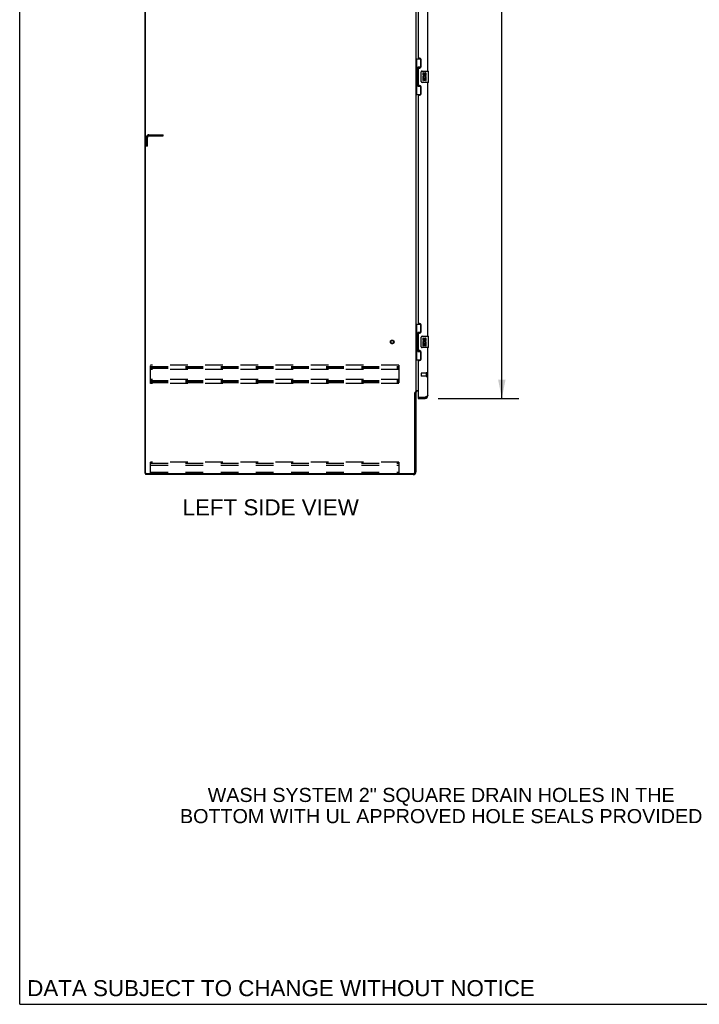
# Model space of a CAD drawing. Header units: inches. Extents: x 0 to 283, y 0 to 183.
# Tile 1 of 13: x 0 to 60, y 0 to 87. Entities that reach past the tile are written whole.
import ezdxf

# ---------------------------------------------------------------- set-up
doc = ezdxf.new("R2010")
doc.units = ezdxf.units.IN
doc.header["$LTSCALE"] = 15.583333
doc.header["$MEASUREMENT"] = 0
doc.linetypes.add('HIDDEN', pattern=[0.2, 0.1, -0.1])
doc.layers.get('0').update_dxf_attribs({"linetype": 'CONTINUOUS'})
for name, color, linetype in [('02___PRT_ALL_AXES', 7, 'CONTINUOUS'), ('DEFAULT_2', 8, 'HIDDEN'), ('DIMENSIONS', 7, 'CONTINUOUS')]:
    doc.layers.add(name, color=color, linetype=linetype)
doc.styles.get("Standard").update_dxf_attribs({"font": 'arial.ttf'})
doc.dimstyles.new('DIMSTYLE_1', dxfattribs={"dimtxt": 1.416667, "dimasz": 1.666667, "dimexe": 0.09, "dimexo": 0.07, "dimgap": 0.0425, "dimtad": 0, "dimtih": 1, "dimtoh": 1, "dimzin": 4, "dimdsep": 46, "dimtxsty": 'Standard', "dimblk": '_FILLED', "dimblk1": '_FILLED', "dimblk2": '_FILLED', "dimcen": 0.09, "dimazin": 1, "dimtfac": 1, "dimtdec": 3, "dimtofl": 0, "dimtmove": 0, "dimatfit": 3, "dimldrblk": '_FILLED', "dimfxl": 1, "dimtolj": 1, "dimtzin": 4, "dimarcsym": 0})

# ---------------------------------------------------------------- blocks, each defined once
blk = doc.blocks.new('_FILLED')
at = {"color": 0, "linetype": 'ByBlock'}
blk.add_solid([(0, 0), (-1, 0.2), (-1, -0.2)], dxfattribs=at)
blk = doc.blocks.new('*D12')
at = {"layer": 'DIMENSIONS', "color": 2, "linetype": 'Continuous'}
for p, q in [((37.081, 134.187), (44.213, 134.187)), ((42.713, 134.187), (42.713, 96.596)), ((42.713, 53.687), (42.713, 91.638)), ((37.081, 53.687), (44.213, 53.687))]:
    blk.add_line(p, q, dxfattribs=at)
at = {"layer": 'DIMENSIONS', "color": 2, "linetype": 'Continuous', "xscale": 1.6666666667, "yscale": 1.6666666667, "zscale": 1.6666666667}
for p, rotation in [((42.713, 134.187), 90), ((42.713, 53.687), 270)]:
    blk.add_blockref('_FILLED', p, dxfattribs=dict(at, rotation=rotation))
at = {"layer": 'DIMENSIONS', "color": 2, "linetype": 'Continuous', "insert": (42.713, 95.888), "char_height": 1.4167, "width": 7.24659, "attachment_point": 2, "line_spacing_factor": 0.9}
blk.add_mtext('80.50\\PDOORS', dxfattribs=at)

msp = doc.modelspace()

# ---------------------------------------------------------------- linework, layer by layer
at = {"color": 7, "linetype": 'Continuous'}
for p, q in [((0, 0), (0, 183.333)), ((11.103, 47.041), (11.103, 136.833)), ((35.103, 83.762), (35.543, 83.762)), ((35.142, 83.762), (35.142, 82.737)), ((35.507, 83.762), (35.507, 82.982)), ((35.507, 83.027), (35.28, 83.027)), ((35.28, 83.027), (35.28, 81.347)), ((35.12, 82.737), (35.243, 82.737)), ((35.12, 82.737), (35.12, 81.637)), ((35.243, 82.768), (35.243, 82.788)), ((35.243, 81.637), (35.243, 82.737)), ((35.566, 81.787), (35.566, 82.587)), ((35.666, 82.687), (36.206, 82.687)), ((36.221, 81.702), (36.221, 82.672)), ((35.12, 81.637), (35.243, 81.637)), ((35.142, 81.637), (35.142, 80.612)), ((35.243, 81.587), (35.243, 81.607)), ((35.28, 81.347), (35.507, 81.347)), ((35.507, 81.392), (35.507, 80.612)), ((36.206, 81.687), (35.666, 81.687)), ((35.103, 80.612), (35.543, 80.612)), ((35.103, 60.262), (35.543, 60.262)), ((35.142, 60.262), (35.142, 59.237)), ((35.507, 60.262), (35.507, 59.482)), ((35.507, 59.527), (35.28, 59.527)), ((35.28, 59.527), (35.28, 57.847)), ((35.12, 59.237), (35.243, 59.237)), ((35.12, 59.237), (35.12, 58.137)), ((35.243, 59.268), (35.243, 59.288)), ((35.243, 58.137), (35.243, 59.237)), ((35.566, 58.287), (35.566, 59.087)), ((35.666, 59.187), (36.206, 59.187)), ((36.221, 58.202), (36.221, 59.172)), ((35.12, 58.137), (35.243, 58.137)), ((35.142, 58.137), (35.142, 57.112)), ((35.243, 58.087), (35.243, 58.107)), ((35.28, 57.847), (35.507, 57.847)), ((35.507, 57.892), (35.507, 57.112)), ((36.206, 58.187), (35.666, 58.187)), ((35.103, 57.112), (35.543, 57.112)), ((34.999, 54.178), (35.103, 54.178)), ((35.307, 53.791), (35.327, 53.791)), ((35.307, 53.791), (35.307, 53.687)), ((35.914, 53.687), (35.914, 53.791)), ((11.103, 47.041), (11.217, 47.041)), ((11.155, 47.041), (11.155, 46.937)), ((0, 0), (283.333, 0))]:
    msp.add_line(p, q, dxfattribs=at)
at = {"color": 3, "linetype": 'Continuous'}
for p, q in [((11.155, 47.104), (11.155, 136.771)), ((35.103, 133.645), (35.103, 54.23)), ((36.161, 82.687), (36.161, 105.187)), ((35.307, 103.98), (35.307, 83.895)), ((35.427, 83.835), (35.367, 83.835)), ((35.307, 82.895), (35.307, 81.48)), ((35.367, 82.955), (35.427, 82.955)), ((35.557, 83.085), (35.557, 83.705)), ((35.427, 81.42), (35.367, 81.42)), ((35.557, 80.67), (35.557, 81.29)), ((36.161, 59.187), (36.161, 81.687)), ((35.307, 80.48), (35.307, 60.395)), ((35.367, 80.54), (35.427, 80.54)), ((35.427, 60.335), (35.367, 60.335)), ((35.557, 59.585), (35.557, 60.205)), ((35.307, 59.395), (35.307, 57.98)), ((35.367, 59.455), (35.427, 59.455)), ((35.427, 57.92), (35.367, 57.92)), ((35.557, 57.17), (35.557, 57.79)), ((36.161, 53.934), (36.161, 58.187)), ((35.307, 56.98), (35.307, 53.811)), ((35.367, 57.04), (35.427, 57.04)), ((34.999, 47.145), (34.999, 54.189)), ((35.103, 54.23), (35.028, 54.23)), ((35.103, 54.385), (35.307, 54.385)), ((35.103, 54.191), (35.103, 47.184)), ((35.307, 54.333), (35.245, 54.333)), ((35.307, 53.687), (35.914, 53.687)), ((35.327, 53.791), (35.914, 53.791)), ((35.946, 53.803), (35.914, 53.791)), ((34.856, 46.937), (11.155, 46.937)), ((11.217, 47.041), (34.895, 47.041))]:
    msp.add_line(p, q, dxfattribs=at)
at = {"color": 7, "linetype": 'Continuous'}
for points in [[(35.28, 83.004), (35.28, 83), (35.28, 82.996), (35.281, 82.992), (35.283, 82.988), (35.284, 82.983), (35.286, 82.978), (35.289, 82.973), (35.292, 82.967), (35.295, 82.96), (35.299, 82.953), (35.303, 82.946), (35.308, 82.938), (35.313, 82.93), (35.316, 82.926)], [(35.566, 82.587), (35.566, 82.594), (35.567, 82.6), (35.568, 82.606), (35.569, 82.612), (35.571, 82.618), (35.573, 82.623)], [(35.316, 81.448), (35.313, 81.445), (35.308, 81.436), (35.303, 81.428), (35.299, 81.421), (35.295, 81.414), (35.292, 81.408), (35.289, 81.402), (35.286, 81.396), (35.284, 81.391), (35.283, 81.386), (35.281, 81.382), (35.28, 81.378), (35.28, 81.374), (35.28, 81.371)], [(35.573, 81.751), (35.571, 81.757), (35.569, 81.763), (35.568, 81.769), (35.567, 81.775), (35.566, 81.781), (35.566, 81.787)], [(35.28, 59.504), (35.28, 59.5), (35.28, 59.496), (35.281, 59.492), (35.283, 59.488), (35.284, 59.483), (35.286, 59.478), (35.289, 59.473), (35.292, 59.467), (35.295, 59.46), (35.299, 59.453), (35.303, 59.446), (35.308, 59.438), (35.313, 59.43), (35.316, 59.426)], [(35.566, 59.087), (35.566, 59.094), (35.567, 59.1), (35.568, 59.106), (35.569, 59.112), (35.571, 59.118), (35.573, 59.123)], [(35.316, 57.948), (35.313, 57.945), (35.308, 57.936), (35.303, 57.928), (35.299, 57.921), (35.295, 57.914), (35.292, 57.908), (35.289, 57.902), (35.286, 57.896), (35.284, 57.891), (35.283, 57.886), (35.281, 57.882), (35.28, 57.878), (35.28, 57.874), (35.28, 57.871)], [(35.573, 58.251), (35.571, 58.257), (35.569, 58.263), (35.568, 58.269), (35.567, 58.275), (35.566, 58.281), (35.566, 58.287)]]:
    msp.add_lwpolyline(points, dxfattribs=at)
at = {"color": 3, "linetype": 'Continuous'}
for points in [[(35.012, 54.211), (35.01, 54.207), (35.009, 54.205), (35.008, 54.204), (35.007, 54.202), (35.006, 54.2), (35.005, 54.199), (35.004, 54.197), (35.003, 54.195), (35.002, 54.193), (35, 54.191), (34.999, 54.189)], [(35.028, 54.23), (35.026, 54.228), (35.024, 54.227), (35.023, 54.225), (35.021, 54.224), (35.02, 54.222), (35.018, 54.221), (35.017, 54.219), (35.016, 54.218), (35.015, 54.216), (35.015, 54.215), (35.014, 54.214), (35.013, 54.212), (35.012, 54.211)], [(36.009, 53.827), (35.994, 53.821), (35.978, 53.815), (35.962, 53.809), (35.946, 53.803)], [(36.161, 53.934), (36.16, 53.928), (36.159, 53.922), (36.156, 53.916), (36.152, 53.91), (36.148, 53.904), (36.142, 53.898), (36.135, 53.892), (36.128, 53.886), (36.119, 53.88), (36.11, 53.874), (36.1, 53.868), (36.089, 53.863), (36.077, 53.857), (36.064, 53.851), (36.051, 53.845), (36.038, 53.839), (36.023, 53.833), (36.009, 53.827)]]:
    msp.add_lwpolyline(points, dxfattribs=at)
for centre, radius, start, end in [((35.367, 83.895), 0.06, 180, 270), ((35.427, 83.705), 0.13, 0, 90), ((35.367, 82.895), 0.06, 90, 180), ((35.427, 83.085), 0.13, 270, 360), ((35.367, 81.48), 0.06, 180, 270), ((35.427, 81.29), 0.13, 0, 90), ((35.367, 80.48), 0.06, 90, 180), ((35.427, 80.67), 0.13, 270, 360), ((35.367, 60.395), 0.06, 180, 270), ((35.427, 60.205), 0.13, 0, 90), ((35.367, 59.395), 0.06, 90, 180), ((35.427, 59.585), 0.13, 270, 360), ((35.367, 57.98), 0.06, 180, 270), ((35.427, 57.79), 0.13, 0, 90), ((35.367, 56.98), 0.06, 90, 180), ((35.427, 57.17), 0.13, 270, 360), ((35.245, 54.191), 0.142, 90, 180), ((35.327, 53.811), 0.02, 180, 270), ((35.914, 53.934), 0.246, 270, 360), ((34.856, 47.184), 0.246, 270, 360), ((34.895, 47.145), 0.104, 270, 360), ((11.217, 47.104), 0.0625, 180, 270)]:
    msp.add_arc(centre, radius, start, end, dxfattribs=at)
at = {"color": 7, "linetype": 'Continuous'}
for centre, radius, start, end in [((35.666, 82.587), 0.1, 90, 158.79459), ((36.206, 82.672), 0.015, 0, 90), ((35.666, 81.787), 0.1, 201.20502, 270), ((36.206, 81.702), 0.015, 270, 360), ((35.666, 59.087), 0.1, 90, 158.79459), ((36.206, 59.172), 0.015, 0, 90), ((35.666, 58.287), 0.1, 201.20502, 270), ((36.206, 58.202), 0.015, 270, 360), ((35.914, 53.934), 0.142, 270, 311.33941), ((35.997, 54.077), 0.26, 267.37299, 270)]:
    msp.add_arc(centre, radius, start, end, dxfattribs=at)
for centre, start_param, end_param in [((35.347, 82.778), 0.699287, 1.51401), ((35.347, 82.778), -4.655602, -3.84088), ((35.347, 81.597), 0.699287, 1.51401), ((35.347, 81.597), -4.655602, -3.84088), ((35.347, 59.278), 0.699287, 1.51401), ((35.347, 59.278), -4.655602, -3.84088), ((35.347, 58.097), 0.699287, 1.51401), ((35.347, 58.097), -4.655602, -3.84088)]:
    msp.add_ellipse(centre, major_axis=(0, 0.18), ratio=0.579493, start_param=start_param, end_param=end_param, dxfattribs=at)
at = {"layer": '02___PRT_ALL_AXES', "color": 7, "linetype": 'Continuous'}
for p, q in [((35.766, 82.533), (35.703, 82.533)), ((35.703, 82.533), (35.703, 82.397)), ((35.722, 82.072), (35.703, 82.072)), ((35.703, 82.072), (35.703, 81.841)), ((35.756, 82.072), (35.783, 82.091)), ((35.756, 82.072), (36.018, 82.072)), ((35.766, 82.397), (35.766, 82.533)), ((35.766, 82.009), (35.831, 82.009)), ((35.766, 81.841), (35.766, 82.009)), ((35.831, 82.459), (35.831, 82.39)), ((35.831, 82.009), (35.831, 81.873)), ((35.892, 82.397), (35.892, 82.439)), ((35.892, 82.009), (35.955, 82.009)), ((35.892, 81.873), (35.892, 82.009)), ((35.947, 82.108), (36.005, 82.083)), ((35.955, 82.439), (35.955, 82.302)), ((35.955, 82.302), (36.018, 82.302)), ((35.955, 82.009), (35.955, 81.841)), ((36.018, 82.302), (36.018, 82.439)), ((36.018, 81.841), (36.018, 82.072)), ((35.703, 81.841), (35.766, 81.841)), ((35.831, 81.873), (35.892, 81.873)), ((35.955, 81.841), (36.018, 81.841)), ((35.766, 59.033), (35.703, 59.033)), ((35.703, 59.033), (35.703, 58.897)), ((35.722, 58.572), (35.703, 58.572)), ((35.703, 58.572), (35.703, 58.341)), ((35.756, 58.572), (35.783, 58.591)), ((35.756, 58.572), (36.018, 58.572)), ((35.766, 58.897), (35.766, 59.033)), ((35.766, 58.509), (35.831, 58.509)), ((35.766, 58.341), (35.766, 58.509)), ((35.831, 58.959), (35.831, 58.89)), ((35.831, 58.509), (35.831, 58.373)), ((35.892, 58.897), (35.892, 58.939)), ((35.892, 58.509), (35.955, 58.509)), ((35.892, 58.373), (35.892, 58.509)), ((35.947, 58.608), (36.005, 58.583)), ((35.955, 58.939), (35.955, 58.802)), ((35.955, 58.802), (36.018, 58.802)), ((35.955, 58.509), (35.955, 58.341)), ((36.018, 58.802), (36.018, 58.939)), ((36.018, 58.341), (36.018, 58.572)), ((35.703, 58.341), (35.766, 58.341)), ((35.831, 58.373), (35.892, 58.373)), ((35.955, 58.341), (36.018, 58.341))]:
    msp.add_line(p, q, dxfattribs=at)
at = {"layer": '02___PRT_ALL_AXES', "color": 8, "linetype": 'HIDDEN'}
for p, q in [((36.014, 55.915), (35.567, 55.915)), ((36.014, 55.915), (36.014, 55.667)), ((36.014, 55.667), (35.567, 55.667))]:
    msp.add_line(p, q, dxfattribs=at)
msp.add_circle((32.999, 58.687), 0.124, dxfattribs=at)
at = {"layer": '02___PRT_ALL_AXES', "color": 7, "linetype": 'Continuous'}
for centre, radius, start, end in [((35.798, 82.397), 0.0943, 180, 360), ((35.857, 82.145), 0.154, 161.41988, 206.19629), ((35.861, 82.145), 0.157, 336.59665, 161.87913), ((35.861, 82.145), 0.157, 205.73705, 207.8532), ((35.798, 82.397), 0.0314, 180, 261.22946), ((35.861, 82.145), 0.0943, 336.59665, 215.11217), ((35.797, 82.402), 0.0362, 263.42855, 341.76278), ((35.924, 82.439), 0.0943, 68.69989, 167.43379), ((35.923, 82.439), 0.0314, 0, 180.04847), ((35.924, 82.439), 0.0943, 0, 68.67039), ((35.798, 58.897), 0.0943, 180, 360), ((35.857, 58.645), 0.154, 161.41988, 206.19629), ((35.861, 58.645), 0.157, 336.59665, 161.87913), ((35.861, 58.645), 0.157, 205.73705, 207.8532), ((35.798, 58.897), 0.0314, 180, 261.22946), ((35.861, 58.645), 0.0943, 336.59665, 215.11217), ((35.797, 58.902), 0.0362, 263.42855, 341.76278), ((35.924, 58.939), 0.0943, 68.69989, 167.43379), ((35.923, 58.939), 0.0314, 0, 180.04847), ((35.924, 58.939), 0.0943, 0, 68.67039)]:
    msp.add_arc(centre, radius, start, end, dxfattribs=at)
at = {"layer": 'DEFAULT_2', "color": 8, "linetype": 'HIDDEN'}
for p, q in [((11.207, 76.041), (11.207, 76.795)), ((11.311, 76.041), (11.311, 76.795)), ((11.453, 77.041), (12.707, 77.041)), ((11.453, 76.937), (12.707, 76.937)), ((12.707, 76.937), (12.707, 77.041)), ((11.311, 76.041), (11.207, 76.041)), ((33.582, 56.625), (11.582, 56.625)), ((11.582, 55), (11.582, 56.625)), ((11.582, 56.521), (33.582, 56.521)), ((11.582, 56.431), (33.582, 56.431)), ((11.582, 56.354), (33.582, 56.354)), ((33.582, 56.25), (11.582, 56.25)), ((33.582, 56.625), (33.582, 55)), ((35.557, 55.905), (35.557, 55.677)), ((36.014, 55.933), (36.014, 55.649)), ((36.057, 55.933), (36.057, 55.649)), ((33.582, 55.375), (11.582, 55.375)), ((11.582, 55.271), (33.582, 55.271)), ((11.582, 55.181), (33.582, 55.181)), ((11.582, 55.104), (33.582, 55.104)), ((33.582, 55), (11.582, 55)), ((33.582, 48.041), (11.582, 48.041)), ((11.582, 47.041), (11.582, 48.041)), ((33.582, 48.041), (33.582, 47.041)), ((11.582, 47.937), (33.582, 47.937)), ((11.582, 47.936), (33.582, 47.936)), ((11.582, 47.76), (33.582, 47.76)), ((11.582, 47.145), (33.582, 47.145))]:
    msp.add_line(p, q, dxfattribs=at)
for radius in [0.164, 0.124]:
    msp.add_circle((32.999, 58.687), radius, dxfattribs=at)
for centre, radius, start, end in [((11.453, 76.795), 0.246, 90, 180), ((11.453, 76.795), 0.142, 90, 180), ((35.567, 55.905), 0.01, 90, 180), ((36.035, 55.933), 0.0215, 0, 180), ((35.567, 55.677), 0.01, 180, 270), ((36.035, 55.649), 0.0215, 180, 360)]:
    msp.add_arc(centre, radius, start, end, dxfattribs=at)

# ---------------------------------------------------------------- texts
at = {"layer": 'DIMENSIONS', "color": 2, "linetype": 'Continuous', "attachment_point": 2, "line_spacing_factor": 0.9}
for s, insert, char_height, width in [('LEFT SIDE VIEW', (22.237, 44.744), 1.41667, 15.57807), ('WASH SYSTEM 2" SQUARE DRAIN HOLES IN THE\\PBOTTOM WITH UL APPROVED HOLE SEALS PROVIDED', (37.34, 19.176), 1.25, 46.18959), ('DATA SUBJECT TO CHANGE WITHOUT NOTICE', (23.15, 2.14), 1.41667, 44.88042)]:
    msp.add_mtext(s, dxfattribs=dict(at, insert=insert, char_height=char_height, width=width))

# ---------------------------------------------------------------- dimensions: what is measured, and where the dimension line sits
at = {"layer": 'DIMENSIONS', "color": 2, "linetype": 'Continuous'}
dim = msp.add_linear_dim(base=(42.713, 134.187), p1=(37.011, 53.687), p2=(37.011, 134.187), angle=90, text='<>\\PDOORS', dimstyle='DIMSTYLE_1', dxfattribs=at)
dim.commit()
dim.dimension.update_dxf_attribs({"geometry": '*D12', "text_midpoint": (42.713, 94.117), "dimtype": 160})

doc.saveas('drawing.dxf')
